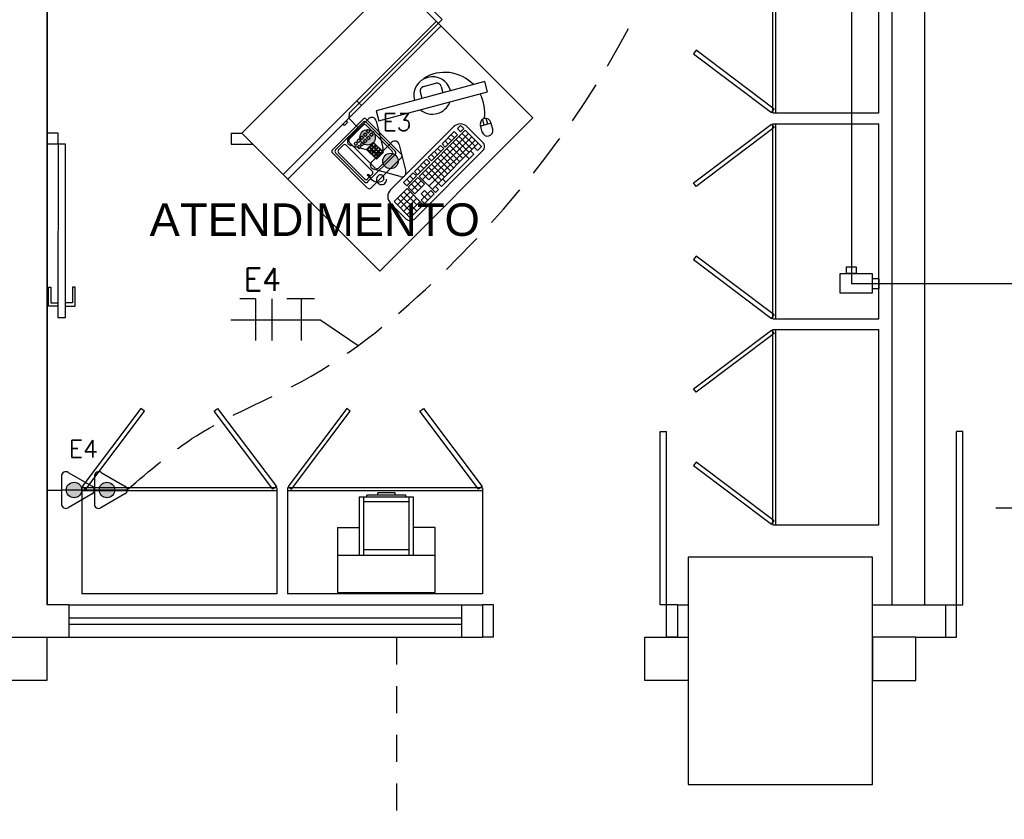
# Model space of a CAD drawing. Extents: x 86.2 to 137.2, y -250.8 to -221.5.
# Tile 4 of 15: x 102.8 to 107.4, y -243.2 to -239.5. Entities that reach past the tile are written whole.
import ezdxf
from ezdxf.enums import TextEntityAlignment as Align

# ---------------------------------------------------------------- set-up
doc = ezdxf.new("R2010")
doc.units = 0
doc.header["$MEASUREMENT"] = 0
doc.linetypes.add('HIDDEN', pattern=[0.375, 0.25, -0.125])
doc.layers.get('0').update_dxf_attribs({"linetype": 'CONTINUOUS'})
for name, color, linetype in [('CIRCUITOS', 2, 'CONTINUOUS'), ('LINHA', 40, 'CONTINUOUS'), ('paredes1', 8, 'CONTINUOUS'), ('textos1', 4, 'CONTINUOUS'), ('TOMADAS_ENERGIA', 1, 'CONTINUOUS'), ('TUB_ELETRICA', 5, 'CONTINUOUS')]:
    doc.layers.add(name, color=color, linetype=linetype)
doc.styles.add('ROMANS', font='romans')
doc.styles.add('Texto Cota', font='arial.ttf')

# ---------------------------------------------------------------- blocks, each defined once
blk = doc.blocks.new('P80E')
at = {"layer": 'paredes1'}
for p, q in [((0, -0.0515), (0, -0.1015)), ((0.15, -0.0515), (0.15, -0.1315)), ((0, -0.1015), (0.15, -0.1015)), ((0.15, -0.1015), (0.9494, -0.1015)), ((0.15, -0.1315), (0.9494, -0.1315)), ((0.9494, -0.1315), (0.9494, -0.1015)), ((0, -0.9015), (0.15, -0.9015)), ((0, -0.9015), (0, -0.9515)), ((0.15, -0.9015), (0.15, -0.9515))]:
    blk.add_line(p, q, dxfattribs=at)
blk = doc.blocks.new('AREA')
at = {"style": 'Texto Cota'}
for tag, p in [('AREAS:COMODO', (0, 1.75)), ('AREAS:VALOR', (0, -1.25))]:
    blk.add_attdef(tag, text='', height=2, dxfattribs=at).set_placement(p, align=Align.MIDDLE_CENTER)
blk = doc.blocks.new('T_INF_BAI_02')
h = blk.add_hatch(color=256)
h.paths.add_polyline_path([(0.707, 5.519, 1), (-0.717, 5.519, 1)])
h.paths.add_polyline_path([(0.707, 2.479, 1), (-0.717, 2.479, 1)])
for p, q in [((-1.617, 4.989), (-0.353, 7.179)), ((0.353, 7.179), (1.631, 4.965)), ((-1.617, 1.949), (-0.353, 4.139)), ((-1.297, 4.36), (1.28, 4.36)), ((0.353, 4.139), (1.631, 1.925)), ((-1.297, 1.32), (1.28, 1.32)), ((0, 0), (0, 1.32))]:
    blk.add_line(p, q)
for centre in [(-0.005, 5.519), (-0.005, 2.479)]:
    blk.add_circle(centre, 0.712)
for centre, start, end in [((0, 7.006), 26.04787, 153.95213), ((-1.302, 4.753), 143.13324, 270.77697), ((1.3, 4.753), 267.18113, 32.56886), ((0, 3.967), 26.04787, 153.95213), ((-1.302, 1.713), 143.13324, 270.77697), ((1.3, 1.713), 267.18113, 32.56886)]:
    blk.add_arc(centre, 0.393, start, end)
at = {"style": 'ROMANS', "flags": 8}
for tag, p in [('020', (-5.031, 2.198)), ('001', (3.561, 2.226))]:
    blk.add_attdef(tag, text='', height=1.6, dxfattribs=at).set_placement(p, align=Align.MIDDLE_CENTER)

msp = doc.modelspace()

# ---------------------------------------------------------------- linework, layer by layer
at = {"layer": 'CIRCUITOS'}
for p, q in [((103.9137, -240.8355), (103.841, -240.8355)), ((103.9137, -240.8355), (103.9137, -241.0279)), ((103.9882, -240.8355), (103.9882, -241.0279)), ((104.0571, -240.8337), (104.1862, -240.8337)), ((104.1244, -240.8337), (104.1244, -241.0279))]:
    msp.add_line(p, q, dxfattribs=at)
at = {"layer": 'LINHA'}
for p, q in [((104.2152, -240.9342), (103.7987, -240.9342)), ((104.2152, -240.9342), (104.387, -241.051)), ((107.7486, -241.8017), (107.3321, -241.8017))]:
    msp.add_line(p, q, dxfattribs=at)
at = {"layer": 'paredes1'}
for p, q in [((102.9513, -242.2472), (102.9513, -232.0558)), ((102.9513, -232.2472), (102.9513, -242.2472)), ((107.0013, -237.4614), (107.0013, -242.2472)), ((106.8513, -237.6114), (106.8513, -242.2472)), ((104.6883, -239.8564), (104.7464, -239.8411)), ((104.7708, -239.8553), (104.7785, -239.8843)), ((104.6741, -239.8808), (104.6818, -239.9098)), ((104.2685, -240.1477), (104.4099, -240.0063)), ((104.2826, -240.1477), (104.4099, -240.0205)), ((104.3462, -240.0982), (104.4099, -240.0346)), ((104.424, -240.0346), (104.5442, -240.1549)), ((104.4241, -240.0063), (104.5866, -240.169)), ((104.4241, -240.0205), (104.5584, -240.1549)), ((104.8452, -240.0497), (104.8594, -240.0355)), ((104.8594, -240.0355), (104.8744, -240.0504)), ((104.9604, -240.066), (104.952, -240.0347)), ((105.0013, -240.0255), (104.953, -240.0384)), ((105.0013, -240.0255), (104.953, -240.0384)), ((104.9691, -240.0341), (104.9621, -240.0081)), ((104.9691, -240.0341), (104.9621, -240.0081)), ((104.9852, -240.0298), (104.9782, -240.0038)), ((104.9852, -240.0298), (104.9782, -240.0038)), ((105.0087, -240.0531), (105.0003, -240.0217)), ((105.0087, -240.0531), (105.0003, -240.0217)), ((103.0013, -240.071), (102.9513, -240.071)), ((103.0013, -240.1212), (103.0013, -240.071)), ((103.8013, -240.071), (103.8507, -240.0709)), ((103.8013, -240.071), (103.8013, -240.1212)), ((104.3963, -240.0915), (104.4047, -240.0831)), ((104.4047, -240.0831), (104.4131, -240.0916)), ((104.4105, -240.0774), (104.4189, -240.069)), ((104.4189, -240.0858), (104.4105, -240.0774)), ((104.4189, -240.069), (104.4273, -240.0774)), ((104.4273, -240.0774), (104.4189, -240.0858)), ((104.4246, -240.0633), (104.433, -240.0549)), ((104.433, -240.0717), (104.4246, -240.0633)), ((104.4258, -240.0927), (104.4342, -240.0843)), ((104.433, -240.0549), (104.4414, -240.0633)), ((104.4414, -240.0633), (104.433, -240.0717)), ((104.4342, -240.0843), (104.4426, -240.0928)), ((104.4399, -240.0786), (104.4483, -240.0702)), ((104.4483, -240.087), (104.4399, -240.0786)), ((104.4483, -240.0702), (104.4568, -240.0786)), ((104.4568, -240.0786), (104.4483, -240.087)), ((104.828, -240.0418), (104.5371, -240.3325)), ((104.8818, -240.0579), (104.669, -240.2707)), ((104.8968, -240.0729), (104.6839, -240.2856)), ((104.7743, -240.1206), (104.8311, -240.0639)), ((104.7892, -240.1355), (104.846, -240.0788)), ((104.8169, -240.0781), (104.8318, -240.093)), ((104.8311, -240.0639), (104.846, -240.0788)), ((104.8452, -240.0497), (104.8602, -240.0646)), ((104.8602, -240.0646), (104.8744, -240.0504)), ((104.8676, -240.0721), (104.9274, -240.1318)), ((104.8818, -240.0579), (104.9565, -240.1326)), ((104.9628, -240.1137), (104.8909, -240.0418)), ((103.0013, -240.1212), (102.9513, -240.1212)), ((103.8013, -240.1212), (103.901, -240.1213)), ((104.2967, -240.1477), (104.318, -240.1265)), ((104.4523, -240.2468), (104.3321, -240.1265)), ((104.4664, -240.2326), (104.3462, -240.1124)), ((104.368, -240.1198), (104.3764, -240.1114)), ((104.3764, -240.1282), (104.368, -240.1198)), ((104.3764, -240.1114), (104.3848, -240.1198)), ((104.3848, -240.1198), (104.3764, -240.1282)), ((104.3822, -240.1057), (104.3906, -240.0973)), ((104.3906, -240.1141), (104.3822, -240.1057)), ((104.3834, -240.1352), (104.3918, -240.1268)), ((104.3906, -240.0973), (104.399, -240.1057)), ((104.399, -240.1057), (104.3906, -240.1141)), ((104.3918, -240.1268), (104.4002, -240.1352)), ((104.4047, -240.0999), (104.3963, -240.0915)), ((104.3975, -240.121), (104.4059, -240.1126)), ((104.4059, -240.1294), (104.3975, -240.121)), ((104.4131, -240.0916), (104.4047, -240.0999)), ((104.4059, -240.1126), (104.4143, -240.121)), ((104.4143, -240.121), (104.4059, -240.1294)), ((104.4117, -240.1069), (104.4201, -240.0985)), ((104.4201, -240.1153), (104.4117, -240.1069)), ((104.4201, -240.0985), (104.4285, -240.1069)), ((104.4285, -240.1069), (104.4201, -240.1153)), ((104.4342, -240.1012), (104.4258, -240.0927)), ((104.4259, -240.1464), (104.4587, -240.1136)), ((104.4426, -240.0928), (104.4342, -240.1012)), ((104.4407, -240.1358), (104.4491, -240.1274)), ((104.4491, -240.1274), (104.4575, -240.1358)), ((104.4511, -240.1254), (104.4595, -240.117)), ((104.4595, -240.1338), (104.4511, -240.1254)), ((104.4587, -240.1136), (104.5041, -240.159)), ((104.4595, -240.117), (104.4679, -240.1254)), ((104.4679, -240.1254), (104.4595, -240.1338)), ((104.4614, -240.1358), (104.4698, -240.1274)), ((104.4698, -240.1274), (104.4782, -240.1358)), ((104.7107, -240.1842), (104.7675, -240.1274)), ((104.9117, -240.0878), (104.713, -240.2864)), ((104.9266, -240.1027), (104.7138, -240.3155)), ((104.9416, -240.1177), (104.7287, -240.3304)), ((104.7675, -240.1274), (104.7824, -240.1424)), ((104.7743, -240.1206), (104.7892, -240.1355)), ((104.7885, -240.1064), (104.8034, -240.1214)), ((104.8027, -240.0922), (104.8176, -240.1072)), ((104.8109, -240.1288), (104.8706, -240.1886)), ((104.8251, -240.1146), (104.8997, -240.1893)), ((104.8393, -240.1005), (104.899, -240.1602)), ((104.8535, -240.0863), (104.9125, -240.1454)), ((104.431, -240.3245), (104.2684, -240.1619)), ((104.4169, -240.2962), (104.2826, -240.1619)), ((104.4169, -240.2821), (104.2967, -240.1619)), ((104.3918, -240.1436), (104.3834, -240.1352)), ((104.4002, -240.1352), (104.3918, -240.1436)), ((104.4713, -240.1917), (104.4259, -240.1464)), ((104.4303, -240.1462), (104.4387, -240.1378)), ((104.4387, -240.1546), (104.4303, -240.1462)), ((104.5584, -240.169), (104.431, -240.2962)), ((104.4387, -240.1378), (104.4471, -240.1462)), ((104.4471, -240.1462), (104.4387, -240.1546)), ((104.4491, -240.1442), (104.4407, -240.1358)), ((104.4407, -240.1565), (104.4491, -240.1481)), ((104.4491, -240.1649), (104.4407, -240.1565)), ((104.4575, -240.1358), (104.4491, -240.1442)), ((104.4491, -240.1481), (104.4575, -240.1565)), ((104.4575, -240.1565), (104.4491, -240.1649)), ((104.451, -240.1461), (104.4594, -240.1378)), ((104.4594, -240.1546), (104.451, -240.1461)), ((104.451, -240.1669), (104.4594, -240.1585)), ((104.4594, -240.1753), (104.451, -240.1669)), ((104.4594, -240.1378), (104.4678, -240.1462)), ((104.4678, -240.1462), (104.4594, -240.1546)), ((104.4594, -240.1585), (104.4678, -240.1669)), ((104.4678, -240.1669), (104.4594, -240.1753)), ((104.4698, -240.1442), (104.4614, -240.1358)), ((104.4614, -240.1565), (104.4698, -240.1481)), ((104.4698, -240.1649), (104.4614, -240.1565)), ((104.4619, -240.1778), (104.4704, -240.1694)), ((104.4782, -240.1358), (104.4698, -240.1442)), ((104.4698, -240.1481), (104.4782, -240.1565)), ((104.4782, -240.1565), (104.4698, -240.1649)), ((104.4704, -240.1694), (104.4788, -240.1779)), ((104.5041, -240.159), (104.4713, -240.1917)), ((104.4718, -240.1461), (104.4802, -240.1378)), ((104.4802, -240.1546), (104.4718, -240.1461)), ((104.4723, -240.1675), (104.4807, -240.1591)), ((104.4807, -240.1759), (104.4723, -240.1675)), ((104.4802, -240.1378), (104.4886, -240.1462)), ((104.4886, -240.1462), (104.4802, -240.1546)), ((104.5442, -240.169), (104.4806, -240.2326)), ((104.4807, -240.1591), (104.4891, -240.1675)), ((104.4891, -240.1675), (104.4807, -240.1759)), ((104.4827, -240.1571), (104.4911, -240.1487)), ((104.4911, -240.1655), (104.4827, -240.1571)), ((104.4911, -240.1487), (104.4995, -240.1571)), ((104.4995, -240.1571), (104.4911, -240.1655)), ((104.9628, -240.1515), (104.6467, -240.4673)), ((104.7249, -240.17), (104.7398, -240.1849)), ((104.7256, -240.1991), (104.7824, -240.1424)), ((104.7391, -240.1558), (104.754, -240.1707)), ((104.7533, -240.1416), (104.7682, -240.1565)), ((104.7683, -240.1714), (104.828, -240.2311)), ((104.7825, -240.1572), (104.8422, -240.2169)), ((104.9214, -240.1677), (104.7922, -240.2968)), ((104.7967, -240.143), (104.8564, -240.2028)), ((104.9065, -240.1527), (104.9214, -240.1677)), ((104.9232, -240.136), (104.9381, -240.1509)), ((104.9565, -240.1326), (104.9381, -240.1509)), ((104.5866, -240.1832), (104.4452, -240.3245)), ((104.4704, -240.1863), (104.4619, -240.1778)), ((104.4788, -240.1779), (104.4704, -240.1863)), ((104.6466, -240.2482), (104.7033, -240.1915)), ((104.6615, -240.2632), (104.7183, -240.2065)), ((104.675, -240.2199), (104.6899, -240.2348)), ((104.6891, -240.2057), (104.7041, -240.2206)), ((104.7033, -240.1915), (104.7183, -240.2065)), ((104.7107, -240.1842), (104.7256, -240.1991)), ((104.7257, -240.2139), (104.7854, -240.2737)), ((104.7399, -240.1997), (104.7996, -240.2595)), ((104.7541, -240.1856), (104.8138, -240.2453)), ((104.4293, -240.2642), (104.4335, -240.26)), ((104.4361, -240.2709), (104.4293, -240.2642)), ((104.4523, -240.2609), (104.431, -240.2821)), ((104.4335, -240.26), (104.4403, -240.2667)), ((104.4403, -240.2667), (104.4361, -240.2709)), ((104.5962, -240.2986), (104.641, -240.2538)), ((104.641, -240.2538), (104.6559, -240.2688)), ((104.6466, -240.2482), (104.6615, -240.2632)), ((104.6608, -240.2341), (104.6757, -240.249)), ((104.6832, -240.2565), (104.713, -240.2864)), ((104.6973, -240.2423), (104.772, -240.317)), ((104.7115, -240.2281), (104.7713, -240.2879)), ((104.6111, -240.3136), (104.5962, -240.2986)), ((104.6111, -240.3136), (104.6559, -240.2688)), ((104.626, -240.2986), (104.6111, -240.2837)), ((104.6634, -240.2763), (104.6186, -240.321)), ((104.641, -240.2837), (104.626, -240.2688)), ((104.6783, -240.2912), (104.6335, -240.336)), ((104.6633, -240.336), (104.6335, -240.3061)), ((104.6783, -240.3211), (104.6484, -240.2912)), ((104.6932, -240.3061), (104.6484, -240.3509)), ((104.6634, -240.2763), (104.6932, -240.3061)), ((104.669, -240.2707), (104.7436, -240.3453)), ((104.7922, -240.2968), (104.772, -240.317)), ((104.7772, -240.2819), (104.7922, -240.2968)), ((104.6129, -240.3266), (104.5532, -240.3864)), ((104.6279, -240.3416), (104.5681, -240.4013)), ((104.6428, -240.3565), (104.5831, -240.4162)), ((104.6577, -240.4312), (104.5831, -240.3565)), ((104.6577, -240.4013), (104.598, -240.3416)), ((104.6876, -240.4013), (104.6129, -240.3266)), ((104.6484, -240.3509), (104.6186, -240.321)), ((104.7231, -240.336), (104.6783, -240.3808)), ((104.6932, -240.336), (104.6783, -240.3509)), ((104.7081, -240.3808), (104.6783, -240.3509)), ((104.7231, -240.3659), (104.6932, -240.336)), ((104.738, -240.3509), (104.6932, -240.3957)), ((104.7231, -240.336), (104.738, -240.3509)), ((104.7429, -240.3162), (104.7578, -240.3312)), ((104.7578, -240.3312), (104.7436, -240.3453)), ((104.609, -240.4673), (104.5371, -240.3954)), ((104.6278, -240.4611), (104.5532, -240.3864)), ((104.6428, -240.4461), (104.5681, -240.3714)), ((104.6577, -240.3715), (104.598, -240.4312)), ((104.6727, -240.3864), (104.6129, -240.4461)), ((104.6876, -240.4013), (104.6278, -240.4611)), ((104.6932, -240.3957), (104.6783, -240.3808)), ((104.9613, -241.7071), (104.0613, -241.7071)), ((104.9613, -241.7211), (104.0613, -241.7211)), ((104.6423, -241.7514), (104.3923, -241.7514)), ((104.3923, -241.7514), (104.3923, -242.0178)), ((104.4123, -241.7514), (104.4123, -242.0178)), ((104.6073, -241.7414), (104.4273, -241.7414)), ((104.4273, -241.7514), (104.4273, -241.7414)), ((104.4773, -241.7414), (104.4773, -241.7314)), ((104.5573, -241.7314), (104.4773, -241.7314)), ((104.5573, -241.7414), (104.5573, -241.7314)), ((104.6073, -241.7514), (104.6073, -241.7414)), ((104.6223, -242.0178), (104.6223, -241.7514)), ((104.6423, -242.0178), (104.6423, -241.7514)), ((104.4123, -241.77), (104.6223, -241.77)), ((104.2923, -241.8914), (104.3923, -241.8914)), ((104.2923, -241.8914), (104.2923, -242.1914)), ((104.7423, -241.8914), (104.6423, -241.8914)), ((104.7423, -242.1914), (104.7423, -241.8914)), ((104.4123, -241.9919), (104.6223, -241.9919)), ((104.2923, -242.0178), (104.7423, -242.0178)), ((104.2923, -242.1914), (104.7423, -242.1914)), ((103.0513, -242.2472), (102.9513, -242.2472)), ((103.0513, -242.2472), (104.864, -242.2472)), ((103.0513, -242.2472), (103.0513, -242.3972)), ((104.864, -242.2472), (104.9613, -242.2472)), ((104.864, -242.2472), (104.864, -242.3972)), ((104.9613, -242.2472), (104.9613, -242.3972)), ((105.8613, -242.2472), (105.9113, -242.2472)), ((105.8613, -242.2472), (105.8613, -242.3972)), ((106.7613, -242.2472), (107.0992, -242.2472)), ((107.0992, -242.2472), (107.0992, -242.3972)), ((103.0513, -242.3072), (104.864, -242.3072)), ((103.0513, -242.3372), (104.864, -242.3372)), ((100.0029, -242.3972), (102.9513, -242.3972)), ((102.625, -242.3972), (103.0513, -242.3972)), ((102.7057, -242.3972), (103.0513, -242.3972)), ((103.0513, -242.3972), (104.894, -242.3972)), ((103.0513, -242.3972), (104.864, -242.3972)), ((104.864, -242.3972), (104.9613, -242.3972)), ((105.8613, -242.3972), (105.9113, -242.3972)), ((106.9613, -242.3972), (107.0992, -242.3972))]:
    msp.add_line(p, q, dxfattribs=at)
at = {"layer": 'paredes1', "ltscale": 10}
for p, q in [((106.3014, -239.9777), (106.3014, -239.0777)), ((106.3154, -239.9777), (106.3154, -239.0777)), ((106.7914, -239.9777), (106.7914, -239.0777)), ((106.3014, -239.9777), (106.7914, -239.9777)), ((106.3014, -239.9777), (106.7914, -239.9777)), ((106.3014, -240.0277), (106.7914, -240.0277)), ((106.3014, -240.9277), (106.3014, -240.0277)), ((106.3154, -240.9277), (106.3154, -240.0277)), ((106.7914, -240.9277), (106.7914, -240.0277)), ((106.3014, -240.9277), (106.7914, -240.9277)), ((106.3014, -240.9277), (106.7914, -240.9277)), ((106.3014, -240.9777), (106.7914, -240.9777)), ((106.3014, -241.8777), (106.3014, -240.9777)), ((106.3154, -241.8777), (106.3154, -240.9777)), ((106.7914, -241.8777), (106.7914, -240.9777)), ((103.1113, -241.7071), (103.1113, -242.1972)), ((104.0113, -241.7071), (103.1113, -241.7071)), ((104.0113, -241.7211), (103.1113, -241.7211)), ((104.0113, -241.7071), (104.0113, -242.1972)), ((104.0113, -241.7071), (104.0113, -242.1972)), ((104.0613, -241.7071), (104.0613, -242.1972)), ((104.9613, -241.7071), (104.9613, -242.1972)), ((104.9613, -241.7071), (104.9613, -242.1972)), ((106.3014, -241.8777), (106.7914, -241.8777)), ((106.3014, -241.8777), (106.7914, -241.8777)), ((104.0113, -242.1972), (103.1113, -242.1972)), ((104.9613, -242.1972), (104.0613, -242.1972))]:
    msp.add_line(p, q, dxfattribs=at)
at = {"layer": 'paredes1'}
for points in [[(104.5578, -239.3638), (105.1937, -240.0002), (104.4867, -240.7073), (103.8507, -240.0709)], [(105.9361, -239.7047), (106.2954, -239.9756), (106.3075, -239.9597), (105.9482, -239.6888)], [(104.4821, -240.0142), (104.9843, -239.8798), (104.9718, -239.8332), (104.4697, -239.9676)], [(104.0627, -240.2831), (104.4022, -239.9438), (104.381, -239.9226), (104.0416, -240.2619)], [(104.3315, -240.0145), (104.3385, -240.0216), (104.3244, -240.0357), (104.3173, -240.0286)], [(105.9361, -240.3006), (106.2954, -240.0297), (106.3075, -240.0456), (105.9482, -240.3166)], [(103.0013, -240.1212), (103.001, -240.9212), (103.036, -240.9212), (103.0363, -240.1212)], [(105.9361, -240.6547), (106.2954, -240.9256), (106.3075, -240.9097), (105.9482, -240.6387)], [(105.9361, -241.2506), (106.2954, -240.9797), (106.3075, -240.9956), (105.9482, -241.2666)], [(103.3843, -241.3418), (103.1133, -241.7011), (103.1293, -241.7132), (103.4002, -241.3539)], [(103.7384, -241.3418), (104.0093, -241.7011), (103.9933, -241.7132), (103.7224, -241.3539)], [(104.3343, -241.3418), (104.0633, -241.7011), (104.0793, -241.7132), (104.3502, -241.3539)], [(104.6884, -241.3418), (104.9593, -241.7011), (104.9433, -241.7132), (104.6724, -241.3539)], [(105.9361, -241.6047), (106.2954, -241.8756), (106.3075, -241.8597), (105.9482, -241.5887)], [(105.9113, -243.0772), (106.7613, -243.0772), (106.7613, -242.0272), (105.9113, -242.0272)], [(102.7493, -242.3972), (102.9493, -242.3972), (102.9493, -242.5972), (102.7493, -242.5972)], [(102.7493, -242.3972), (102.9493, -242.3972), (102.9493, -242.5972), (102.7493, -242.5972)], [(105.7113, -242.3972), (105.9113, -242.3972), (105.9113, -242.5972), (105.7113, -242.5972)], [(106.9613, -242.3972), (106.7613, -242.3972), (106.7613, -242.5972), (106.9613, -242.5972)]]:
    msp.add_lwpolyline(points, close=True, dxfattribs=at)
for points in [[(104.7486, -239.5548), (104.0415, -240.2619)], [(104.7698, -239.576), (104.0628, -240.2831)], [(103.001, -240.8687), (102.9572, -240.8687), (102.9572, -240.7812), (102.9681, -240.7812), (102.9682, -240.8547), (103.001, -240.8547)], [(103.036, -240.8687), (103.0798, -240.8687), (103.0798, -240.7812), (103.0688, -240.7812), (103.0688, -240.8547), (103.036, -240.8547)]]:
    msp.add_lwpolyline(points, dxfattribs=at)
at = {"layer": 'paredes1', "elevation": 0}
msp.add_lwpolyline([(104.4382, -240.2692, 0.405771), (104.4931, -240.2941, 0.557714), (104.5032, -240.2696, 0.557828), (104.4768, -240.2715, 0.530899), (104.4891, -240.3076, 0.530978), (104.518, -240.2827, 0.242623)], format="xyb", dxfattribs=at)
at = {"layer": 'paredes1', "linetype": 'HIDDEN', "ltscale": 0.5}
msp.add_lwpolyline([(104.564, -242.3972), (104.564, -244.3972), (124.5513, -244.3972), (124.5513, -242.3972)], dxfattribs=at)
at = {"layer": 'paredes1'}
for centre, radius, start, end in [((104.7301, -239.8971), 0.0864, 14.7891, 194.7891), ((104.7866, -239.9758), 0.1852, 44.0088, 121.9558), ((104.6935, -239.8757), 0.02, 104.7891, 194.7891), ((104.7515, -239.8604), 0.02, 14.7891, 104.7891), ((104.7866, -239.9758), 0.1852, 351.2361, 27.9711), ((104.7301, -239.8971), 0.0864, 230.1338, 339.4443), ((104.417, -240.0134), 0.01, 44.9833, 134.9833), ((104.417, -240.0275), 0.01, 44.9833, 134.9833), ((104.417, -240.0417), 0.01, 44.9833, 134.9833), ((104.8594, -240.0732, 0), 0.0445, 44.9833, 134.9833), ((104.9761, -240.0282), 0.025, 104.9833, 194.9833), ((104.9761, -240.0282), 0.025, 104.9833, 194.9833), ((104.9761, -240.0282), 0.025, 14.9833, 104.9833), ((104.9761, -240.0282), 0.025, 14.9833, 104.9833), ((104.9845, -240.0596), 0.025, 194.9833, 284.9833), ((104.9845, -240.0596), 0.025, 284.9833, 14.9833), ((104.9845, -240.0596), 0.025, 284.9833, 14.9833), ((104.325, -240.1336), 0.01, 44.9833, 134.9833), ((104.3533, -240.1053), 0.01, 134.9833, 224.9833), ((104.9439, -240.1326, 0), 0.0267, 314.9833, 44.9833), ((104.2755, -240.1548), 0.01, 134.9833, 224.9833), ((104.2897, -240.1548), 0.01, 134.9833, 224.9833), ((104.3038, -240.1548), 0.01, 134.9833, 224.9833), ((104.5371, -240.1619), 0.01, 314.9833, 44.9833), ((104.5513, -240.1619), 0.01, 314.9833, 44.9833), ((104.5796, -240.1761), 0.01, 314.9833, 44.9833), ((104.4452, -240.2538), 0.01, 314.9833, 44.9833), ((104.4735, -240.2256), 0.01, 224.9833, 314.9833), ((104.424, -240.275), 0.01, 224.9833, 314.9833), ((104.424, -240.2892), 0.01, 224.9833, 314.9833), ((104.4381, -240.3175), 0.01, 224.9833, 314.9833), ((104.5685, -240.364, 0), 0.0445, 134.9833, 224.9833), ((104.6278, -240.4485, 0), 0.0267, 224.9833, 314.9833)]:
    msp.add_arc(centre, radius, start, end, dxfattribs=at)
at = {"layer": 'TOMADAS_ENERGIA'}
msp.add_line((103.0173, -241.7174), (103.3213, -241.7168), dxfattribs=at)
at = {"layer": 'TUB_ELETRICA'}
for p in [(106.6644, -237.696), (120.6811, -240.7658)]:
    msp.add_line(p, (106.6644, -240.7658), dxfattribs=at)
msp.add_lwpolyline([(104.8962, -237.6113), (104.8831, -237.6026), (104.5911, -237.8968), (105.0495, -238.3539), (104.625, -238.785), (104.6203, -238.8064), (104.6003, -238.8101), (104.3128, -239.0914), (104.7756, -239.5471), (104.3451, -239.9792), (104.3444, -240.0016)], dxfattribs=at)
at = {"layer": 'TUB_ELETRICA', "color": 4}
for points in [[(106.7611, -240.8102), (106.6124, -240.8102), (106.6124, -240.7188), (106.7611, -240.7188)], [(106.6867, -240.6877), (106.6867, -240.7188), (106.642, -240.7188), (106.642, -240.6877)], [(106.7611, -240.7882), (106.7922, -240.7882), (106.7922, -240.7435), (106.7611, -240.7435)]]:
    msp.add_lwpolyline(points, close=True, dxfattribs=at)
at = {"layer": 'TUB_ELETRICA', "linetype": 'HIDDEN', "ltscale": 0.8}
for points in [[(103.3213, -241.7168), (103.6409, -241.4671), (104.1263, -241.217), (104.7725, -240.721), (105.7308, -239.3912), (106.13, -238.4411), (106.6644, -237.696)], [(109.7686, -242.229), (109.3994, -241.9035), (108.1516, -241.0567), (107.6722, -240.1549), (107.5449, -239.3523), (107.1661, -238.3758), (106.6644, -237.696)]]:
    msp.add_spline(points, degree=3, dxfattribs=at)

# ---------------------------------------------------------------- block references
at = {"layer": 'paredes1', "xscale": -1, "rotation": 270}
msp.add_blockref('P80E', (105.9128, -242.3972), dxfattribs=at)
at = {"layer": 'paredes1', "rotation": 90.00000000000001}
msp.add_blockref('P80E', (107.0477, -242.3972), dxfattribs=at)
at = {"layer": 'textos1', "linetype": 'Continuous', "lineweight": -3}
ref = msp.add_blockref('AREA', (104.2156, -240.5754), dxfattribs=dict(at, xscale=0.05999999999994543, yscale=0.05999999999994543, zscale=0.05999999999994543))
ref.add_attrib('AREAS:COMODO', 'ATENDIMENTO ', dxfattribs={"layer": '0', "height": 0.15, "style": 'Texto Cota'}).set_placement((104.2156, -240.4704), align=Align.MIDDLE_CENTER)
at = {"layer": 'TOMADAS_ENERGIA'}
ref = msp.add_blockref('T_INF_BAI_02', (104.3444, -240.0016), dxfattribs=dict(at, xscale=0.05000000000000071, yscale=0.05000000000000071, zscale=0.05000000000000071, rotation=224.0545926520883))
ref.add_attrib('001', 'E3', dxfattribs={"layer": '0', "height": 0.08, "style": 'ROMANS', "flags": 8}).set_placement((104.5661, -240.02), align=Align.MIDDLE_CENTER)
ref = msp.add_blockref('T_INF_BAI_02', (102.9513, -241.7178), dxfattribs=dict(at, xscale=0.0500000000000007, yscale=0.0500000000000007, zscale=0.0500000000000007, rotation=270))
ref.add_attrib('001', 'E4', dxfattribs={"layer": '0', "height": 0.08, "style": 'ROMANS', "flags": 8}).set_placement((103.1187, -241.5277), align=Align.MIDDLE_CENTER)

# ---------------------------------------------------------------- texts
at = {"layer": 'CIRCUITOS', "style": 'ROMANS'}
msp.add_text('E4', height=0.10395, dxfattribs=at).set_placement((103.8583, -240.7983))

doc.saveas('drawing.dxf')
